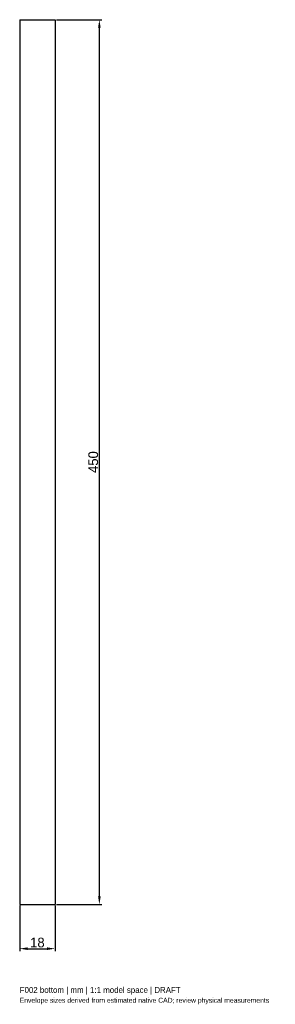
# Model space of a CAD drawing. Header units: millimetres. Extents: x -9 to 121, y -276 to 225.
import ezdxf

# ---------------------------------------------------------------- set-up
doc = ezdxf.new("R2010")
doc.units = ezdxf.units.MM
doc.linetypes.add('HIDDEN', pattern=[9.525, 6.35, -3.175])
for name, color, linetype in [('ANNOTATIONS', 7, 'Continuous'), ('DIMENSIONS', 7, 'Continuous'), ('HIDDEN', 8, 'HIDDEN'), ('VISIBLE', 7, 'Continuous')]:
    doc.layers.add(name, color=color, linetype=linetype)
doc.dimstyles.get("Standard").update_dxf_attribs({"dimtxt": 2.5, "dimasz": 2.5, "dimexe": 1.25, "dimexo": 0.625, "dimtad": 1, "dimcen": 2.5, "dimazin": 3, "dimtfac": 1, "dimtmove": 0, "dimatfit": 3})

msp = doc.modelspace()

# ---------------------------------------------------------------- linework, layer by layer
at = {"layer": 'HIDDEN'}
for p, q in [((-9, 225), (-9, -225)), ((-9, 225), (9, 225)), ((9, 225), (9, -225)), ((-9, -225), (9, -225))]:
    msp.add_line(p, q, dxfattribs=at)
at = {"layer": 'VISIBLE'}
for p, q in [((-9, 225), (-9, -225)), ((-9, 225), (9, 225)), ((9, 225), (9, -225)), ((-9, -225), (9, -225))]:
    msp.add_line(p, q, dxfattribs=at)

# ---------------------------------------------------------------- texts
at = {"layer": 'ANNOTATIONS'}
for s, height, p in [('F002 bottom | mm | 1:1 model space | DRAFT', 3, (-9, -270)), ('Envelope sizes derived from estimated native CAD; review physical measurements', 2.5, (-9, -275))]:
    msp.add_text(s, height=height, dxfattribs=at).set_placement(p)

# ---------------------------------------------------------------- dimensions: what is measured, and where the dimension line sits
at = {"layer": 'DIMENSIONS'}
msp.add_linear_dim(base=(31.5, -225), p1=(9, -225), p2=(9, 225), angle=90, dimstyle='Standard', override={"dimtxt": 4.95, "dimasz": 4.05, "dimtad": 1, "dimdec": 2}, dxfattribs=at).render()
msp.add_linear_dim(base=(-9, -247.5), p1=(-9, -225), p2=(9, -225), dimstyle='Standard', override={"dimtxt": 4.95, "dimasz": 4.05, "dimtad": 1, "dimdec": 2}, dxfattribs=at).render()

doc.saveas('drawing.dxf')
